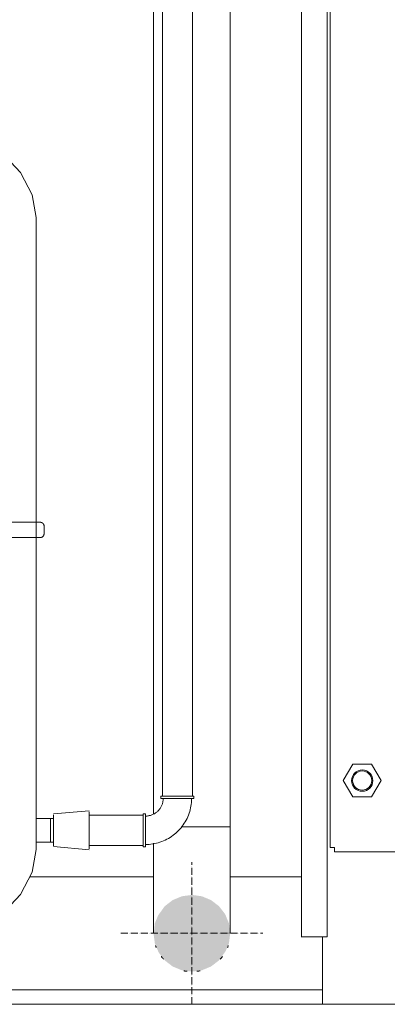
# Model space of a CAD drawing. Header units: metres. Extents: x -54598 to 1827199, y -329446 to -256744.
# Tile 139 of 256: x 56757 to 58825, y -305110 to -299564. Entities that reach past the tile are written whole.
import ezdxf

# ---------------------------------------------------------------- set-up
doc = ezdxf.new("R2010")
doc.units = ezdxf.units.M
doc.linetypes.add('ADSK_Линия сетки', pattern=[25, 20, -2.5, 0, -2.5])
doc.linetypes.add('ADSK_Осевая', pattern=[14, 10, -2, 0, -2])
for name, color, linetype, lineweight in [('A-FLOR-LEVL', 51, 'Continuous', 9), ('A-WALL', 113, 'Continuous', 20), ('M-EQPM', 7, 'Continuous', 20), ('P-PIPE', 7, 'Continuous', 20), ('P-PIPE-CNTR', 7, 'ADSK_Осевая', 20)]:
    doc.layers.add(name, color=color, linetype=linetype, lineweight=lineweight)
doc.styles.add('ISO_1.0', font='isocpeur.ttf')

# ---------------------------------------------------------------- blocks, each defined once
blk = doc.blocks.new('Reflex_N - Reflex N500 grey-733570-Разрез 2')
at = {"layer": 'M-EQPM', "color": 22}
for p, q in [((26953.4, 1310.1), (26952.4, 1307)), ((26952.4, 1307), (26952.4, 1305.7)), ((26952.4, 1307), (26961.4, 1307)), ((26952.4, 1305.7), (26961.4, 1305.7)), ((26954.4, 1311.7), (26953.4, 1310.1)), ((26953.4, 1305.7), (26953.4, 1304)), ((26953.4, 1304), (26960.9, 1304)), ((26953.5, 1310.1), (26960.9, 1310.1)), ((26954.4, 1311.7), (26959.8, 1311.7)), ((26954.4, 1304), (26954.4, 1293)), ((26956.6, 1313), (26955.3, 1311.7)), ((26956.9, 1313), (26959.2, 1313)), ((26959.2, 1313), (26959.4, 1313)), ((26960, 1311.7), (26960.4, 1311.7)), ((26961.4, 1311.7), (26960.1, 1313)), ((26960.4, 1311.7), (26961.8, 1311.7)), ((26960.9, 1310.1), (26962.7, 1310.1)), ((26960.9, 1304), (26962.7, 1304)), ((26961.4, 1307), (26964.4, 1307)), ((26961.4, 1305.7), (26964.4, 1305.7)), ((26962.1, 1304), (26962.4, 1304)), ((26963.4, 1310.1), (26962.4, 1311.7)), ((26962.4, 1293), (26962.4, 1304)), ((26964.4, 1307), (26963.4, 1310.1)), ((26963.4, 1304), (26963.4, 1305.7)), ((26964.4, 1305.7), (26964.4, 1307)), ((26954.4, 1293), (26960.4, 1293)), ((26960.4, 1293), (26961.8, 1293)), ((26588.4, 1108), (26588.4, 218)), ((27328.4, 261.8), (27328.4, 1108)), ((26577.4, 673.4), (26577.4, 662.6)), ((27339.4, 662.6), (27339.4, 673.4)), ((27348.4, 261.8), (27328.4, 261.8)), ((27348.4, 261.8), (27348.4, 228.1)), ((27328.4, 218), (27328.4, 228.1)), ((27328.4, 228.1), (27348.4, 228.1)), ((26654.8, 114.1), (26654.8, 0)), ((27088.5, 113.7), (27088.5, 0)), ((27090.2, 2), (27090.2, 113.6)), ((27130.1, 113.5), (27130.1, 2)), ((27131.8, 113.7), (27131.8, 0)), ((26694.8, 89.7), (26694.8, 0)), ((27068.5, 0), (27068.5, 89.4)), ((27111.1, 90.1), (27111.1, 2)), ((27130.1, 2), (27090.2, 2)), ((26694.8, 0), (26654.8, 0)), ((27088.5, 0), (27068.5, 0)), ((27131.8, 0), (27088.5, 0))]:
    blk.add_line(p, q, dxfattribs=at)
at = {"layer": 'M-EQPM', "color": 22, "flags": 128}
for points in [[(26958.4, 1293), (26894.1, 1290.2), (26831.8, 1281.8), (26773.4, 1268.2), (26720.5, 1249.7), (26674.9, 1226.9), (26637.9, 1200.5), (26610.7, 1171.3), (26594, 1140.1), (26588.4, 1108)], [(26588.4, 1108), (26594, 1140.1), (26610.7, 1171.3), (26637.9, 1200.5), (26674.9, 1226.9), (26720.5, 1249.7), (26773.4, 1268.2), (26831.8, 1281.8), (26894.1, 1290.2), (26958.4, 1293)], [(27328.4, 1108), (27322.7, 1140.1), (27306, 1171.3), (27278.8, 1200.5), (27241.8, 1226.9), (27196.2, 1249.7), (27143.4, 1268.2), (27084.9, 1281.8), (27022.6, 1290.2), (26958.4, 1293)], [(26958.4, 1293), (27022.6, 1290.2), (27084.9, 1281.8), (27143.4, 1268.2), (27196.2, 1249.7), (27241.8, 1226.9), (27278.8, 1200.5), (27306, 1171.3), (27322.7, 1140.1), (27328.4, 1108)], [(26577.4, 673.4), (26577.4, 673.6), (26577.4, 673.8), (26577.4, 674), (26577.4, 674.2), (26577.5, 674.4), (26577.5, 674.7), (26577.6, 674.9), (26577.6, 675.1), (26577.7, 675.3), (26577.8, 675.5), (26577.9, 675.7), (26578, 675.9), (26578.1, 676), (26578.2, 676.2), (26578.3, 676.4), (26578.4, 676.6), (26578.5, 676.8), (26578.7, 676.9), (26578.8, 677.1), (26579, 677.2), (26579.1, 677.4), (26579.3, 677.5), (26579.5, 677.7), (26579.6, 677.8), (26579.8, 677.9), (26580, 678), (26580.2, 678.1), (26580.4, 678.2), (26580.6, 678.3), (26580.8, 678.4), (26581, 678.5), (26581.2, 678.5), (26581.4, 678.6), (26581.6, 678.6), (26581.8, 678.7), (26582, 678.7), (26582.2, 678.7), (26582.5, 678.7), (26582.7, 678.7), (26582.7, 678.7)], [(27334, 678.7), (27333.7, 678.7), (27332.8, 678.7), (27331.3, 678.7), (27329.2, 678.7), (27326.5, 678.7), (27323.2, 678.7), (27319.3, 678.7), (27314.9, 678.7), (27309.9, 678.7), (27304.3, 678.7), (27298.2, 678.7), (27291.5, 678.7), (27284.3, 678.7), (27276.6, 678.7), (27268.4, 678.7), (27259.6, 678.7), (27250.4, 678.7), (27240.7, 678.7), (27230.6, 678.7), (27220.1, 678.7), (27209.1, 678.7), (27197.7, 678.7), (27185.9, 678.7), (27173.8, 678.7), (27161.3, 678.7), (27148.5, 678.7), (27135.4, 678.7), (27122, 678.7), (27108.4, 678.7), (27094.5, 678.7), (27080.4, 678.7), (27066, 678.7), (27051.6, 678.7), (27036.9, 678.7), (27022.2, 678.7), (27007.3, 678.7), (26992.4, 678.7), (26977.4, 678.7), (26962.4, 678.7), (26947.4, 678.7), (26932.4, 678.7), (26917.4, 678.7), (26902.5, 678.7), (26887.7, 678.7), (26873, 678.7), (26858.4, 678.7), (26844, 678.7), (26829.8, 678.7), (26815.8, 678.7), (26802, 678.7), (26788.5, 678.7), (26775.2, 678.7), (26762.3, 678.7), (26749.6, 678.7), (26737.3, 678.7), (26725.3, 678.7), (26713.7, 678.7), (26702.5, 678.7), (26691.7, 678.7), (26681.4, 678.7), (26671.4, 678.7), (26662, 678.7), (26653, 678.7), (26644.5, 678.7), (26636.5, 678.7), (26629, 678.7), (26622, 678.7), (26615.6, 678.7), (26609.7, 678.7), (26604.4, 678.7), (26599.7, 678.7), (26595.5, 678.7), (26591.9, 678.7), (26588.9, 678.7), (26586.5, 678.7), (26584.7, 678.7), (26583.4, 678.7), (26582.8, 678.7), (26582.7, 678.7)], [(26582.7, 678.7), (26583, 678.7), (26583.9, 678.7), (26585.4, 678.7), (26587.5, 678.7), (26588.4, 678.7)], [(27328.5, 678.7), (27330.2, 678.7), (27332, 678.7), (27333.3, 678.7), (27333.9, 678.7), (27334, 678.7)], [(27334, 678.7), (27334.2, 678.7), (27334.4, 678.7), (27334.6, 678.7), (27334.8, 678.7), (27335, 678.6), (27335.3, 678.6), (27335.5, 678.5), (27335.7, 678.5), (27335.9, 678.4), (27336.1, 678.3), (27336.3, 678.2), (27336.5, 678.1), (27336.6, 678), (27336.8, 677.9), (27337, 677.8), (27337.2, 677.7), (27337.4, 677.6), (27337.5, 677.4), (27337.7, 677.3), (27337.8, 677.1), (27338, 677), (27338.1, 676.8), (27338.3, 676.6), (27338.4, 676.5), (27338.5, 676.3), (27338.6, 676.1), (27338.7, 675.9), (27338.8, 675.7), (27338.9, 675.5), (27339, 675.3), (27339.1, 675.1), (27339.1, 674.9), (27339.2, 674.7), (27339.2, 674.5), (27339.3, 674.3), (27339.3, 674.1), (27339.3, 673.9), (27339.3, 673.6), (27339.4, 673.4), (27339.4, 673.4)], [(26582.7, 657.2), (26582.5, 657.3), (26582.3, 657.3), (26582.1, 657.3), (26581.9, 657.3), (26581.7, 657.4), (26581.4, 657.4), (26581.2, 657.5), (26581, 657.5), (26580.8, 657.6), (26580.6, 657.7), (26580.4, 657.8), (26580.2, 657.9), (26580.1, 658), (26579.9, 658.1), (26579.7, 658.2), (26579.5, 658.3), (26579.3, 658.4), (26579.2, 658.6), (26579, 658.7), (26578.9, 658.9), (26578.7, 659), (26578.6, 659.2), (26578.4, 659.4), (26578.3, 659.5), (26578.2, 659.7), (26578.1, 659.9), (26578, 660.1), (26577.9, 660.3), (26577.8, 660.5), (26577.7, 660.7), (26577.6, 660.9), (26577.6, 661.1), (26577.5, 661.3), (26577.5, 661.5), (26577.4, 661.7), (26577.4, 661.9), (26577.4, 662.1), (26577.4, 662.4), (26577.4, 662.6), (26577.4, 662.6)], [(26582.7, 657.2), (26583, 657.2), (26583.9, 657.2), (26585.4, 657.2), (26587.5, 657.2), (26590.2, 657.2), (26593.5, 657.2), (26597.4, 657.2), (26601.8, 657.2), (26606.8, 657.2), (26612.4, 657.2), (26618.5, 657.2), (26625.2, 657.2), (26632.4, 657.2), (26640.1, 657.2), (26648.3, 657.2), (26657.1, 657.2), (26666.3, 657.2), (26676, 657.2), (26686.1, 657.2), (26696.6, 657.2), (26707.6, 657.2), (26719, 657.2), (26730.8, 657.2), (26742.9, 657.2), (26755.4, 657.2), (26768.2, 657.2), (26781.3, 657.2), (26794.7, 657.2), (26808.3, 657.2), (26822.2, 657.2), (26836.3, 657.2), (26850.7, 657.2), (26865.1, 657.2), (26879.8, 657.2), (26894.5, 657.2), (26909.4, 657.2), (26924.3, 657.2), (26939.3, 657.2), (26954.3, 657.2), (26969.3, 657.2), (26984.3, 657.2), (26999.3, 657.2), (27014.2, 657.2), (27029, 657.2), (27043.7, 657.2), (27058.3, 657.2), (27072.7, 657.2), (27086.9, 657.2), (27100.9, 657.2), (27114.7, 657.2), (27128.2, 657.2), (27141.5, 657.2), (27154.4, 657.2), (27167.1, 657.2), (27179.4, 657.2), (27191.4, 657.2), (27203, 657.2), (27214.2, 657.2), (27225, 657.2), (27235.3, 657.2), (27245.3, 657.2), (27254.7, 657.2), (27263.7, 657.2), (27272.2, 657.2), (27280.2, 657.2), (27287.7, 657.2), (27294.7, 657.2), (27301.1, 657.2), (27307, 657.2), (27312.3, 657.2), (27317, 657.2), (27321.2, 657.2), (27324.8, 657.2), (27327.8, 657.2), (27330.2, 657.2), (27332, 657.2), (27333.3, 657.2), (27333.9, 657.2), (27334, 657.2)], [(26588.4, 657.2), (26586.5, 657.2), (26584.7, 657.2), (26583.4, 657.2), (26582.8, 657.2), (26582.7, 657.2)], [(27334, 657.2), (27333.7, 657.2), (27332.8, 657.2), (27331.3, 657.2), (27329.2, 657.2), (27328.3, 657.2)], [(27339.4, 662.6), (27339.3, 662.4), (27339.3, 662.2), (27339.3, 662), (27339.3, 661.8), (27339.2, 661.6), (27339.2, 661.3), (27339.1, 661.1), (27339.1, 660.9), (27339, 660.7), (27338.9, 660.5), (27338.8, 660.3), (27338.7, 660.1), (27338.6, 660), (27338.5, 659.8), (27338.4, 659.6), (27338.3, 659.4), (27338.2, 659.2), (27338, 659.1), (27337.9, 658.9), (27337.7, 658.8), (27337.6, 658.6), (27337.4, 658.5), (27337.2, 658.3), (27337.1, 658.2), (27336.9, 658.1), (27336.7, 658), (27336.5, 657.9), (27336.3, 657.8), (27336.1, 657.7), (27335.9, 657.6), (27335.7, 657.5), (27335.5, 657.5), (27335.3, 657.4), (27335.1, 657.4), (27334.9, 657.3), (27334.7, 657.3), (27334.5, 657.3), (27334.2, 657.3), (27334, 657.2), (27334, 657.2)], [(26588.4, 218), (26594, 185.9), (26610.7, 154.7), (26637.9, 125.5), (26674.9, 99.1), (26720.5, 76.3), (26773.4, 57.8), (26831.8, 44.2), (26894.1, 35.8), (26958.4, 33)], [(26958.4, 33), (26894.1, 35.8), (26831.8, 44.2), (26773.4, 57.8), (26720.5, 76.3), (26674.9, 99.1), (26637.9, 125.5), (26610.7, 154.7), (26594, 185.9), (26588.4, 218)], [(27131.8, 55.1), (27143.4, 57.8), (27196.2, 76.3), (27241.8, 99.1), (27278.8, 125.5), (27306, 154.7), (27322.7, 185.9), (27328.4, 218)], [(27328.4, 218), (27322.7, 185.9), (27306, 154.7), (27278.8, 125.5), (27241.8, 99.1), (27196.2, 76.3), (27143.4, 57.8), (27131.8, 55.1)], [(26958.4, 33), (27022.6, 35.8), (27068.5, 42)], [(27068.5, 42), (27022.6, 35.8), (26958.4, 33)]]:
    blk.add_lwpolyline(points, dxfattribs=at)
at = {"layer": 'M-EQPM', "color": 22}
blk.add_open_spline([(27328.4, 228.1), (27328.4, 228.2), (27328.3, 228.3), (27328.3, 229.1), (27328.3, 230.3), (27328.2, 232), (27328.1, 234.1), (27328.1, 236.5), (27328, 239.2), (27328, 242.3), (27328, 245.8), (27328, 249.4), (27328, 252.3), (27328.1, 254.4), (27328.1, 255.9), (27328.2, 257.2), (27328.2, 258.8), (27328.3, 261.1), (27328.4, 261.8), (27328.4, 261.8)], degree=3, knots=[0, 0, 0, 0, 0.055556, 0.111111, 0.166667, 0.222222, 0.277778, 0.333333, 0.388889, 0.444444, 0.513889, 0.583333, 0.652778, 0.6875, 0.722222, 0.756944, 0.791667, 0.861111, 1, 1, 1, 1], dxfattribs=at)
blk = doc.blocks.new('ADSK_ЧугунРезьба_Угольник_ГОСТ8946-75 - Неоцинкованные-733586-Разрез 2')
at = {"layer": 'P-PIPE', "color": 22}
for p, q in [((27503.7, 293.2), (27503.7, 290)), ((27503.7, 293.2), (27550.1, 293.2)), ((27550.1, 290), (27550.1, 293.2)), ((27550.1, 290), (27503.7, 290)), ((27481.9, 268.2), (27478.7, 268.2)), ((27478.7, 221.8), (27478.7, 268.2)), ((27481.9, 268.2), (27481.9, 221.8)), ((27478.7, 221.8), (27481.9, 221.8))]:
    blk.add_line(p, q, dxfattribs=at)
at = {"layer": 'P-PIPE', "color": 22, "flags": 128}
for points in [[(27481.9, 225), (27484.5, 225.1), (27487.1, 225.2), (27489.7, 225.5), (27492.3, 225.8), (27494.9, 226.3), (27497.4, 226.9), (27499.9, 227.5), (27502.4, 228.3), (27504.8, 229.2), (27507.2, 230.1), (27509.6, 231.2), (27512, 232.3), (27514.2, 233.6), (27516.5, 234.9), (27518.6, 236.4), (27520.8, 237.9), (27522.8, 239.5), (27524.8, 241.1), (27526.7, 242.9), (27528.6, 244.7), (27530.3, 246.6), (27532, 248.6), (27533.7, 250.6), (27535.2, 252.7), (27536.6, 254.9), (27538, 257.1), (27539.3, 259.4), (27540.4, 261.7), (27541.5, 264), (27542.5, 266.4), (27543.4, 268.9), (27544.2, 271.4), (27544.9, 273.9), (27545.5, 276.4), (27546, 279), (27546.4, 281.5), (27546.7, 284.1), (27546.9, 286.7), (27546.9, 289.3), (27546.9, 290)], [(27506.9, 290), (27506.9, 289), (27506.9, 288), (27506.8, 287), (27506.6, 286), (27506.4, 285), (27506.2, 284.1), (27506, 283.1), (27505.7, 282.1), (27505.3, 281.2), (27505, 280.3), (27504.6, 279.4), (27504.1, 278.5), (27503.6, 277.6), (27503.1, 276.7), (27502.6, 275.9), (27502, 275.1), (27501.4, 274.3), (27500.7, 273.5), (27500.1, 272.8), (27499.4, 272.1), (27498.6, 271.4), (27497.9, 270.7), (27497.1, 270.1), (27496.3, 269.5), (27495.4, 269), (27494.6, 268.4), (27493.7, 268), (27492.8, 267.5), (27491.9, 267.1), (27491, 266.7), (27490.1, 266.4), (27489.1, 266), (27488.1, 265.8), (27487.2, 265.6), (27486.2, 265.4), (27485.2, 265.2), (27484.2, 265.1), (27483.2, 265), (27482.2, 265), (27481.9, 265)]]:
    blk.add_lwpolyline(points, dxfattribs=at)
blk = doc.blocks.new('ADSK_ЧугунРезьба_МуфтаПереходная_ГОСТ8957-75 - Неоцинкованные-733588-Разрез 2')
at = {"layer": 'P-PIPE', "color": 22}
for p, q in [((27402.6, 272.5), (27352.6, 268)), ((27352.6, 245), (27352.6, 266.9)), ((27402.6, 271.2), (27402.6, 245)), ((27352.6, 223.1), (27352.6, 245)), ((27402.6, 245), (27402.6, 218.8)), ((27352.6, 222), (27402.6, 217.5))]:
    blk.add_line(p, q, dxfattribs=at)
blk = doc.blocks.new('ADSK_СтальСварка_Отвод_ГОСТ17375-2001 - Исполнение 2-V9-Разрез 2')
at = {"layer": 'P-PIPE', "color": 22}
for p, q in [((27532.5, 250), (27547.2, 250)), ((27547.2, 250), (27601.2, 250))]:
    blk.add_line(p, q, dxfattribs=at)
at = {"layer": 'P-PIPE', "color": 22, "flags": 128}
for points in [[(27601.2, 100.1), (27601.2, 100.5), (27601.2, 101.1), (27601.2, 101.9), (27601.2, 103), (27601.2, 104.3), (27601.2, 105.8), (27601.2, 107.6), (27601.2, 109.6), (27601.2, 111.8), (27601.2, 114.3), (27601.2, 117), (27601.2, 119.8), (27601.2, 122.9), (27601.2, 126.2), (27601.2, 129.7), (27601.2, 133.4), (27601.2, 137.2), (27601.2, 141.3), (27601.2, 145.5), (27601.2, 149.9), (27601.2, 154.4), (27601.2, 159.1), (27601.2, 164), (27601.2, 169), (27601.2, 174.1), (27601.2, 179.3), (27601.2, 184.6), (27601.2, 190.1), (27601.2, 195.6), (27601.2, 201.3), (27601.2, 207), (27601.2, 212.8), (27601.2, 218.6), (27601.2, 224.5), (27601.2, 230.4), (27601.2, 236.4), (27601.2, 242.4), (27601.2, 248.4), (27601.2, 250)], [(27493.2, 227), (27493.2, 226.1), (27493.2, 220.2), (27493.2, 214.3), (27493.2, 208.5), (27493.2, 202.8), (27493.2, 197.2), (27493.2, 191.6), (27493.2, 186.1), (27493.2, 180.7), (27493.2, 175.5), (27493.2, 170.3), (27493.2, 165.3), (27493.2, 160.4), (27493.2, 155.7), (27493.2, 151.1), (27493.2, 146.7), (27493.2, 142.4), (27493.2, 138.3), (27493.2, 134.4), (27493.2, 130.7), (27493.2, 127.1), (27493.2, 123.8), (27493.2, 120.6), (27493.2, 117.7), (27493.2, 115), (27493.2, 112.5), (27493.2, 110.2), (27493.2, 108.1), (27493.2, 106.3), (27493.2, 104.7), (27493.2, 103.3), (27493.2, 102.2), (27493.2, 101.3), (27493.2, 100.6), (27493.2, 100.2)]]:
    blk.add_lwpolyline(points, dxfattribs=at)
blk = doc.blocks.new('kh')
at = {"layer": 'P-PIPE'}
blk.add_hatch(color=7, dxfattribs=at).paths.add_polyline_path([(273468.5, 92998), (273482.5, 92999.8), (273495.5, 93005.2), (273506.7, 93013.8), (273516.1, 93026.9), (273520.7, 93038), (273522.5, 93052), (273520.7, 93065.9), (273515.3, 93079), (273506.7, 93090.1), (273495.5, 93098.7), (273482.5, 93104.1), (273468.5, 93106), (273454.6, 93104.1), (273441.5, 93098.7), (273430.4, 93090.1), (273421.1, 93077.2), (273416.4, 93065.9), (273414.8, 93050.3), (273416.4, 93038), (273421.8, 93025), (273430.4, 93013.8), (273441.5, 93005.2), (273454.6, 92999.8)])
at = {"layer": 'A-FLOR-LEVL', "linetype": 'ADSK_Линия сетки', "lineweight": 20}
blk.add_line((268940.4, 92952), (277328.7, 92952), dxfattribs=at)
at = {"layer": 'A-WALL'}
blk.add_line((273053.2, 92952), (273652.1, 92952), dxfattribs=at)
at = {"layer": 'M-EQPM'}
for p, q in [((273622.9, 94582), (273622.9, 93047.5)), ((273658.9, 93046.8), (273658.9, 94582.8)), ((273663.1, 93173), (273663.1, 94556)), ((273694.8, 93290), (273681.5, 93267)), ((273721.4, 93290), (273694.8, 93290)), ((273734.7, 93267), (273721.4, 93290)), ((273681.5, 93267), (273694.8, 93244)), ((273721.4, 93244), (273734.7, 93267)), ((273694.8, 93244), (273721.4, 93244)), ((273663.1, 93173), (273669.1, 93173)), ((273669.1, 93173), (273669.1, 93171.5)), ((273669.1, 93171.5), (273669.1, 93166.5)), ((273669.1, 93166.5), (275107.1, 93166.5)), ((273623.7, 93046.8), (273658.9, 93046.8)), ((273652.1, 92952), (273652.1, 93046.8)), ((273652.1, 92952), (275123.1, 92952))]:
    blk.add_line(p, q, dxfattribs=at)
for centre, radius, start, end in [((273708.1, 93267), 15, 90, 270), ((273708.1, 93267), 13.5, 90, 270), ((273708.1, 93267), 15, 270, 90), ((273708.1, 93267), 13.5, 270, 90), ((273623.7, 93047.5), 0.775, 180, 270)]:
    blk.add_arc(centre, radius, start, end, dxfattribs=at)
at = {"layer": 'P-PIPE', "color": 22}
for p, q in [((273414.5, 95022), (273414.5, 93220)), ((273522.5, 93202), (273522.5, 94930.8)), ((273427.1, 94903.8), (273427.1, 93245.2)), ((273469.4, 93245.2), (273469.4, 94903.8)), ((273273.9, 93213.7), (273269.7, 93213.7)), ((273400.1, 93218.1), (273323.9, 93218.1)), ((273522.5, 93202), (273453.8, 93202)), ((273269.7, 93180.2), (273273.9, 93180.2)), ((273323.9, 93175.8), (273400.1, 93175.8)), ((273414.7, 93131.5), (273240.7, 93131.5)), ((273622.9, 93131.5), (273522.5, 93131.5)), ((273053.2, 92972.5), (273652.1, 92972.5))]:
    blk.add_line(p, q, dxfattribs=at)
for points, knots in [([(273417.3, 93034.9), (273417.5, 93034.2), (273417.9, 93033.3), (273418.2, 93032.3), (273418.4, 93032)], [-0.90063406, -0.90063406, -0.90063406, -0.90063406, -0.88888889, -0.88285265, -0.88285265, -0.88285265, -0.88285265]), ([(273518.7, 93032), (273518.9, 93032.3), (273519.2, 93033.3), (273519.6, 93034.2), (273519.8, 93034.9)], [-0.11716304, -0.11716304, -0.11716304, -0.11716304, -0.11111111, -0.0993715, -0.0993715, -0.0993715, -0.0993715]), ([(273425.4, 93019.5), (273425.6, 93019.3), (273426.2, 93018.4), (273427.3, 93017.1), (273428.2, 93016.1), (273428.6, 93015.6)], [-0.7970858, -0.7970858, -0.7970858, -0.7970858, -0.79166667, -0.77777778, -0.76663817, -0.76663817, -0.76663817, -0.76663817]), ([(273508.5, 93015.6), (273508.9, 93016.1), (273509.8, 93017.1), (273510.9, 93018.4), (273511.5, 93019.2), (273511.7, 93019.5)], [-0.23335302, -0.23335302, -0.23335302, -0.23335302, -0.22222222, -0.20833333, -0.20295256, -0.20295256, -0.20295256, -0.20295256]), ([(273457.1, 92999.2), (273457.7, 92999.1), (273459, 92998.8), (273460.6, 92998.5), (273461.6, 92998.4), (273461.8, 92998.4)], [-0.56615366, -0.56615366, -0.56615366, -0.56615366, -0.55555556, -0.54166667, -0.53819139, -0.53819139, -0.53819139, -0.53819139]), ([(273475.3, 92998.4), (273475.5, 92998.4), (273476.5, 92998.5), (273478.1, 92998.8), (273479.4, 92999.1), (273480, 92999.2)], [-0.46180906, -0.46180906, -0.46180906, -0.46180906, -0.45833333, -0.44444444, -0.43385285, -0.43385285, -0.43385285, -0.43385285])]:
    blk.add_open_spline(points, degree=3, knots=knots, dxfattribs=at)
at = {"layer": 'P-PIPE-CNTR', "color": 22}
for p, q in [((273468.5, 92952), (273468.5, 93152)), ((273368.5, 93052), (273568.5, 93052))]:
    blk.add_line(p, q, dxfattribs=at)
at = {"layer": 'M-EQPM', "color": 22}
blk.add_blockref('Reflex_N - Reflex N500 grey-733570-Разрез 2', (245921.3, 92952), dxfattribs=at)
at = {"layer": 'P-PIPE', "color": 22}
for name in ['ADSK_ЧугунРезьба_Угольник_ГОСТ8946-75 - Неоцинкованные-733586-Разрез 2', 'ADSK_ЧугунРезьба_МуфтаПереходная_ГОСТ8957-75 - Неоцинкованные-733588-Разрез 2', 'ADSK_СтальСварка_Отвод_ГОСТ17375-2001 - Исполнение 2-V9-Разрез 2']:
    blk.add_blockref(name, (245921.3, 92952), dxfattribs=at)

msp = doc.modelspace()

# ---------------------------------------------------------------- block references
at = {"color": 5, "lineweight": 30, "xscale": 4, "yscale": 4, "zscale": 4}
msp.add_blockref('kh', (-1036148.4, -676917.9), dxfattribs=at)

# ---------------------------------------------------------------- texts
at = {"insert": (-31447.3, -294346.1), "char_height": 296.352, "width": 15926.819, "attachment_point": 1, "style": 'ISO_1.0'}
msp.add_mtext('\\pi6266.79412;ОБЩИЕ УКАЗАНИЯ.\\P\\pi7963.40932;\\P\\pi0; Данный   рабочий  проект выполнен согласно   задания   на  проектирование.\\PКотельная блочная  {\\C7;1100Гн} предназначена для снабжения теплом .\\P Расчетная температура наружного воздуха tнар.= -14°С.\\P Котельная блочная транспортабельная автоматизированная  {\\C7;1100Гн} производительностью 1.200 МВт смонтирована на прочной раме и поставляется в 100% заводской готовности.\\P Теплоснабжение осуществляется по открытой схеме по температурному графику 90-70°С (2-х трубная система).\\P Котельная комплектуется 2 водогрейными  автоматизированными  котлами  {\\fISOCPEUR|b0|i0|c238|p34;1} котел {\\C0;КВа-0,58\\C7;Гн}.  Котел  оборудован газовыми  горелками.\\PРасход газа на {\\fISOCPEUR|b0|i0|c238|p34;1} котел  {\\C0;КВа-0,46\\C7;Гн}.        -56.8 м3/ч.\\P Внутри блочной котельной располагаются водоподготовительная система, сетевые циркуляционные насосы,  а также электрооборудование, КИП и А (щиты управления, входные распределительные устройства, пульты управления и другое вспомогательное оборудование.\\P Дымовые трубы  поставляются  заводом-изготовителем.\\P Котельная  II  степени  огнестойкости.', dxfattribs=at)

doc.saveas('drawing.dxf')
